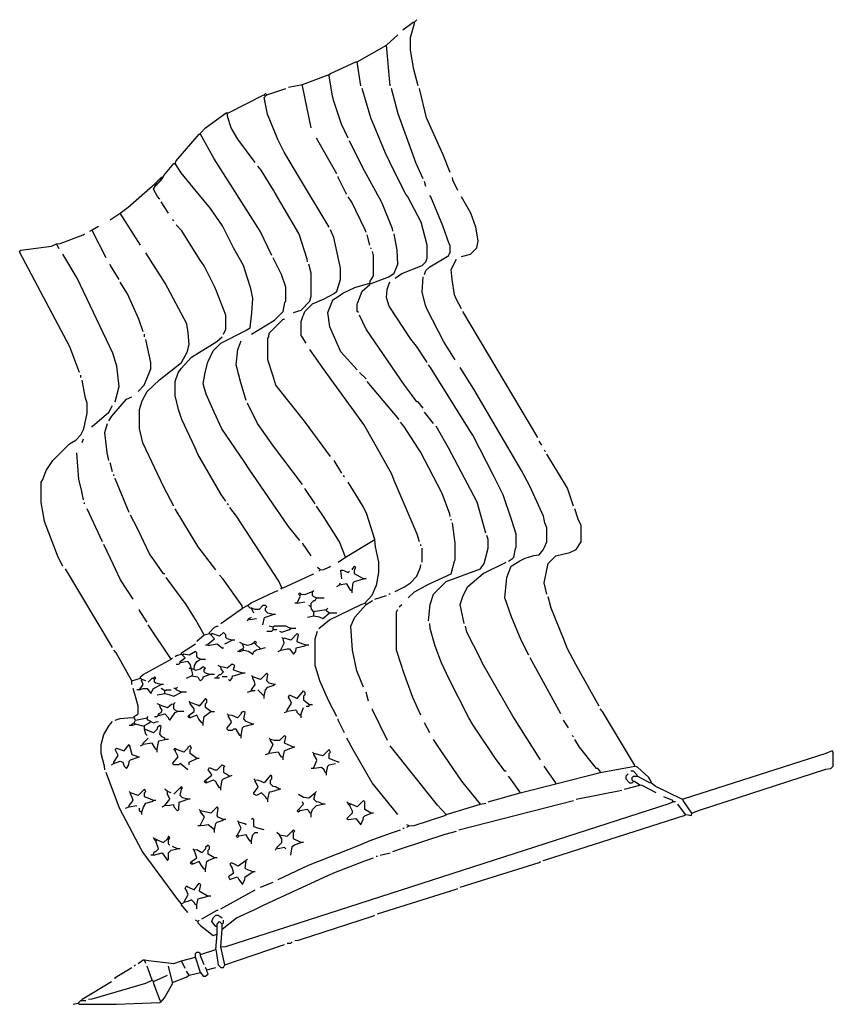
# Model space of a CAD drawing. Extents: x 6 to 645, y 6 to 779.
import ezdxf

# ---------------------------------------------------------------- set-up
doc = ezdxf.new("R2010")
doc.units = 0
doc.layers.get('0').update_dxf_attribs({"linetype": 'CONTINUOUS'})

msp = doc.modelspace()

# ---------------------------------------------------------------- linework, layer by layer
at = {"color": 7, "linetype": 'CONTINUOUS'}
for points in [[(307, 771), (315, 777), (316, 777)], [(319, 727), (315.647059, 739.911765), (313, 755), (313, 765), (316, 776), (316, 777)], [(316, 777), (318, 779)], [(294, 759), (303, 767)], [(271, 746), (294, 759)], [(297, 727), (294, 759)], [(249, 736), (250.1, 736.8), (270, 746), (271, 746)], [(274, 727), (271, 746)], [(228, 728), (249, 736)], [(264, 686), (258.8, 696.9), (252.647059, 714.911765), (251.647059, 718.911765), (249, 735), (249, 736)], [(217, 726), (228, 728)], [(235, 694), (228, 727), (228, 728)], [(169, 706), (170, 706), (197.1, 719.8), (198, 720)], [(200, 720), (199, 721), (198, 720)], [(199, 719), (198, 720)], [(249, 616), (225.769231, 654.846154), (213.8, 674.9), (208.8, 684.9), (200.647059, 704.911765), (200.3, 706.1), (198, 718), (199, 719)], [(199, 719), (200, 720)], [(200, 720), (215, 725)], [(301, 576), (306.1, 579.7), (322, 586), (325, 589), (326, 592), (326, 602), (321.2, 620.1), (310.769231, 639.846154), (309.230769, 642.153846), (300.2, 660.1), (293.2, 674.1), (281.7, 701.9), (275, 725)], [(323, 654), (317.3, 666.1), (303.3, 705.1), (298, 725)], [(344, 659), (338.7, 672.9), (325.384615, 702.076923), (320, 725)], [(148, 689), (148, 690), (152, 694), (168.1, 705.8), (169, 706)], [(191, 667), (177.243902, 685.195122), (172.2, 694.1), (171.8, 694.9), (169.352941, 702.088235), (169, 706)], [(128, 666), (128.8, 668.1), (147, 689), (148, 689)], [(204, 594), (194.8, 612.9), (158.769231, 669.846154), (148, 689)], [(255, 658), (239, 686)], [(299, 613), (298.7, 614.9), (290.7, 634.9), (290.2, 636.1), (275.230769, 663.153846), (265, 684)], [(119, 656), (119.247788, 656.783186), (127, 666), (128, 666)], [(226, 370), (217.24, 381.18), (186.230769, 426.153846), (182.230769, 432.153846), (164.8, 457.9), (158.7, 470.9), (152.352941, 485.088235), (150, 493), (151.615385, 502.076923), (153.8, 510.1), (158, 519), (164, 525), (183.1, 534.8), (183.9, 535.2), (187, 537), (188.430769, 548.946154), (189, 560), (187.569231, 567.946154), (184.7, 576.9), (181.7, 585.9), (173.8, 599.9), (165.2, 617.1), (155.756098, 630.804878), (142.247788, 647.216814), (132.8, 658.9), (128, 666)], [(232, 589), (231.7, 590.9), (225.7, 609.9), (225.2, 611.1), (206.769231, 642.846154), (205.230769, 645.153846), (195.76, 660.82), (193, 664)], [(85, 627), (91.18, 631.76), (108.230032, 646.750799), (112, 650)], [(112, 650), (113, 651)], [(113, 649), (112, 650)], [(113, 651), (114, 652)], [(114, 650), (113, 651)], [(113, 649), (114, 650)], [(114, 652), (115, 653)], [(115, 651), (114, 652)], [(114, 650), (115, 651)], [(115, 653), (116, 654)], [(116, 652), (115, 653)], [(115, 651), (116, 652)], [(116, 654), (117, 655)], [(117, 653), (116, 654)], [(116, 652), (117, 653)], [(117, 655), (119, 656)], [(118, 654), (117, 655)], [(117, 653), (118, 654)], [(118, 654), (119, 656)], [(263, 642), (262.2, 643.1), (256.2, 655.1), (256, 656)], [(325, 648), (324, 652)], [(350, 645), (346.3, 653.1), (346, 655)], [(116, 638), (114.230769, 640.153846), (111, 646), (113, 649)], [(123, 627), (117, 636)], [(278, 612), (277.2, 614.1), (266.769231, 635.846154), (264, 640)], [(324, 579), (325, 582), (328, 585), (343, 594), (343.2, 594.9), (344, 596), (344, 602), (343.2, 603.1), (338.3, 617.1), (328.8, 639.9), (328, 641)], [(353, 593), (360, 595), (365, 600), (366, 605), (365.405405, 610.067568), (364.352941, 616.088235), (360.2, 627.1), (353, 640)], [(77, 622), (85, 627)], [(101, 602), (85, 627)], [(127, 621), (126, 622)], [(35, 603), (37.9, 603.3), (55.9, 610.2), (57, 611)], [(61, 613), (63, 614)], [(63, 614), (68, 617)], [(74, 592), (63.2, 613.1), (63, 614)], [(166, 532), (168, 536), (168, 547), (160.7, 565.9), (159.2, 569.1), (150.76, 585.82), (147.2, 591.1), (133.230769, 613.153846), (129, 618)], [(231, 525), (227.8, 529.9), (227, 531), (227, 542), (228.352941, 545.911765), (228.8, 547.1), (230, 550), (236, 556), (245.1, 559.8), (253, 564), (255, 566), (258, 575), (258, 584), (252.615385, 607.923077), (250, 614)], [(281, 572), (282, 572), (295.1, 576.8), (295.9, 577.2), (300, 580), (303, 587), (302.42, 598.06), (300, 611)], [(53, 502), (45.3, 522.1), (6.2, 596.1), (6, 597), (7, 598), (30.9, 601.3), (35, 603)], [(37, 599), (35, 603)], [(281, 602), (279, 610)], [(127, 397), (119.2, 412.1), (102.7, 446.9), (100, 458), (100, 473), (102.2, 479.9), (106, 487), (115.82, 496.24), (133, 510), (137.594595, 518.067568), (139, 524), (138.42, 533.06), (137.2, 540.1), (120.2, 572.1), (105, 596)], [(281, 572), (281.230769, 573.846154), (284, 578), (284, 594), (283, 597)], [(282, 599), (282, 600)], [(81, 479), (84, 491), (82.384615, 507.076923), (79.2, 517.1), (51.2, 576.1), (40, 595)], [(188, 532), (194.153846, 535.769231), (206, 543), (213, 550), (214.352941, 556.911765), (215, 558), (215, 569), (211.647059, 578.911765), (207.8, 586.9), (205, 592)], [(353, 552), (348.8, 559.9), (347.430769, 563.053846), (345.615385, 574.923077), (345, 583), (349, 591)], [(84, 575), (77.2, 586.1), (77, 587)], [(221, 549), (227, 551), (234, 558), (235, 562), (235, 580), (233, 587)], [(103, 534), (99.7, 543.9), (90.8, 563.9), (85, 573)], [(326, 510), (325.2, 511.1), (317.754098, 522.795082), (313.245902, 528.204918), (296.230769, 554.153846), (294, 561), (294.647059, 567.088235), (296.2, 571.9), (297, 573)], [(348, 512), (339.24, 526.18), (325.8, 551.9), (324.7, 554.9), (322, 565), (323, 577)], [(271, 504), (258.245902, 518.204918), (249.647059, 537.911765), (248, 549), (251.2, 556.9), (252, 559), (256.846154, 562.230769), (259.846154, 564.230769), (269.1, 568.7), (280, 572), (281, 572)], [(272, 549), (271, 550), (271, 556), (271.647059, 557.088235), (275, 566), (281, 571), (281, 572)], [(413, 451), (354, 550)], [(250, 436), (229.76, 463.82), (207.3, 492.1), (204.7, 499.9), (201, 512), (201, 529), (201.647059, 530.088235), (202, 533), (213, 544), (214, 544)], [(323, 474), (319, 479), (318, 479), (313.76, 484.82), (308.24, 492.18), (278.2, 536.1), (273, 547)], [(99, 487), (103.754098, 492.204918), (106.7, 499.1), (107.3, 500.9), (109, 505), (109, 510), (105, 528)], [(104, 530), (104, 532)], [(168, 401), (164.24, 406.18), (145.8, 437.9), (143.8, 442.9), (133.3, 465.1), (130.7, 472.9), (128, 484), (128, 495), (130.441176, 501.735294), (132.76, 505.18), (141, 514), (160.804878, 526.243902), (165, 530)], [(184, 480), (179.647059, 493.911765), (176, 508), (177.430769, 519.946154), (179.2, 524.9), (180, 527)], [(320, 369), (318.3, 375.1), (300.2, 417.1), (298.2, 422.1), (283.769231, 447.846154), (276.230769, 461.153846), (245.24, 504.18), (234, 520)], [(390, 354), (393, 356), (394, 357), (395.3, 363.9), (396, 365), (396, 375), (392.647059, 385.911765), (385.8, 405.9), (378.2, 421.1), (361.769231, 452.846154), (360.230769, 455.153846), (328.769231, 505.846154), (327, 508)], [(406, 280), (399.8, 291.9), (392.352941, 310.088235), (387, 325), (388.647059, 341.088235), (392, 350), (398.9, 354.2), (402.9, 356.2), (409.923077, 358.384615), (414, 359), (417.2, 362.9), (418.2, 364.9), (420, 369), (420, 380), (418.384615, 384.076923), (417.3, 389.1), (406.769231, 412.846154), (400.2, 425.1), (362.769231, 488.846154), (352, 506)], [(40, 350), (36.230769, 357.153846), (25.405405, 385.067568), (24.594595, 389.932432), (23, 400), (23, 416), (24.2, 417.9), (26.8, 425.1), (32, 433), (45, 446), (50, 449), (54, 453), (55.6, 456.2), (56.3, 457.9), (59, 470), (59, 478), (57.647059, 481.911765), (55, 496)], [(54, 498), (54, 500)], [(278, 497), (273, 502)], [(304, 465), (279, 495)], [(76, 464), (78.248276, 467.77931), (90, 481), (94, 483)], [(63, 459), (63, 460), (64.795082, 461.245902), (76, 471), (79, 476)], [(228, 414), (205.24, 444.18), (192.8, 461.9), (185, 478)], [(331, 462), (324, 471)], [(76, 433), (74.615385, 438.923077), (73, 455), (75, 462)], [(344, 389), (343.7, 390.9), (337.8, 406.9), (337.2, 408.1), (320.769231, 439.846154), (319.230769, 442.153846), (307.76, 459.82), (305, 463)], [(372, 376), (365.2, 400.1), (342.769231, 442.846154), (333, 460)], [(55, 447), (56, 450)], [(416, 445), (414, 448)], [(419, 440), (418, 441)], [(56, 402), (54.615385, 409.923077), (52.455172, 418.037931), (51, 439)], [(259, 423), (253, 433)], [(441, 397), (436.3, 411.1), (428.769231, 423.846154), (420, 438)], [(79, 424), (77, 431)], [(80, 421), (80, 422)], [(92, 392), (81.2, 418.1), (81, 419)], [(261, 420), (260, 421)], [(238, 399), (230, 411)], [(285, 371), (278.647059, 390.911765), (275.769231, 396.846154), (264, 416)], [(57, 399), (57, 400)], [(71, 369), (59, 395)], [(160, 347), (146.24, 365.18), (134.2, 385.1), (128, 395)], [(170, 398), (169, 399)], [(212, 333), (209.4, 338.2), (176.230769, 389.153846), (171, 396)], [(262, 357), (257.2, 369.1), (245.24, 388.18), (239, 397)], [(420, 328), (418, 337), (421, 352), (427, 358), (438.1, 360.7), (443, 363), (447, 369), (447, 382), (444.7, 386.9), (442, 395)], [(120, 344), (119, 344), (110.76, 355.82), (108.24, 359.18), (98.2, 380.1), (93, 390)], [(345, 386), (345, 387)], [(311, 325), (316.204918, 329.754098), (325.153846, 334.769231), (325.9, 335.2), (345, 344), (347.42, 353.94), (348, 355), (348, 368), (346, 384)], [(327, 307), (328.42, 319.94), (331, 328), (341, 338), (343.088235, 338.647059), (368, 348), (370.8, 352.1), (374, 364), (374, 371), (373, 374)], [(95, 324), (85.230769, 339.153846), (77.2, 356.1), (72, 367)], [(235, 358), (228, 368)], [(262, 357), (285, 371)], [(277, 321), (282.752941, 327.211765), (285.8, 334.1), (286.2, 334.9), (288, 345), (288, 353), (285.405405, 365.067568), (285, 371)], [(321, 366), (321, 367)], [(322, 353), (322, 364)], [(256, 353), (262, 357)], [(79, 286), (42, 348)], [(242, 347), (240, 349)], [(242, 347), (244.911765, 347.352941), (248.9, 349.2), (250, 350)], [(276, 340), (269, 344), (269, 347), (270, 349), (269, 350), (267, 348), (267, 347)], [(301, 330), (308.1, 333.8), (313, 337), (318, 342), (320.7, 349.1), (321, 351)], [(355, 305), (352, 320), (354.3, 326.9), (358, 334), (369.9, 344.2), (388, 353)], [(151, 296), (144.2, 308.1), (136.76, 319.82), (121, 341)], [(181, 317), (180.8, 318.9), (165.76, 339.82), (163, 343)], [(212, 333), (213, 333), (236.153846, 343.769231), (237, 344)], [(241, 346), (242, 347)], [(259, 340), (258.25, 346.75), (259.9, 346.8), (261.1, 346.2), (264, 345), (265, 346)], [(211, 332), (212, 333)], [(255, 334), (257, 335)], [(257, 335), (258, 337)], [(267, 331), (266, 331), (264.8, 332.9), (263, 336), (257, 335)], [(267, 331), (268, 337), (269, 338), (276, 340)], [(278, 340), (276, 340)], [(185, 319), (187.846154, 321.230769), (206.1, 329.7), (209, 331)], [(224, 321), (226.2, 326.1), (226, 327)], [(226, 327), (225, 328), (226, 329), (227, 328)], [(226, 327), (227, 328)], [(227, 328), (229.911765, 327.647059), (236, 330)], [(235, 318), (235, 321), (237, 323), (238, 323), (239, 325)], [(236, 330), (237, 331)], [(239, 325), (237, 326), (236, 327), (236, 330)], [(239, 325), (245, 325)], [(267, 329), (267, 331)], [(285, 324), (294, 327)], [(297, 328), (296, 328)], [(461, 240), (442.769231, 272.846154), (436.3, 285.1), (433.7, 291.9), (423.352941, 317.088235), (421, 326)], [(164, 305), (181, 317)], [(181, 317), (185, 319)], [(188, 317), (187, 317), (185, 319)], [(205, 312), (201, 313), (199, 315), (199, 317), (200, 318), (199, 319), (197, 319), (194, 316), (191, 316), (188, 317)], [(190, 313), (188, 317)], [(224, 321), (222, 321)], [(224, 321), (230, 322)], [(235, 318), (233, 319)], [(237, 314), (235.230769, 316.153846), (235, 318)], [(241, 301), (249.195122, 307.756098), (274.1, 319.8), (277, 321)], [(247, 316), (248, 317)], [(276, 255), (270.8, 267.9), (267.45082, 284.040984), (266, 303), (269.2, 309.9), (278, 320)], [(278, 320), (277, 321)], [(278, 320), (283, 323)], [(304, 318), (306, 320)], [(106, 306), (100.2, 315.1), (100, 316)], [(186, 309), (188, 310)], [(197, 304), (198.25, 309.75), (199.9, 310.2), (205, 312)], [(207, 312), (205, 312)], [(232, 310), (237, 311)], [(237, 314), (238.076923, 314.615385), (247, 316)], [(237, 311), (237, 314)], [(237, 311), (241.1, 310.2), (244, 309), (249, 313)], [(249, 313), (247, 315), (247, 316)], [(255, 313), (249, 313)], [(321, 233), (314.7, 246.9), (307.352941, 267.088235), (305.7, 272.9), (302, 284), (302, 314), (303, 316)], [(125, 277), (107, 304)], [(155, 297), (155, 298), (159, 302), (161.1, 302.8), (162, 303)], [(185, 307), (186, 309)], [(186, 309), (187, 308), (190.1, 308.7), (192, 309)], [(205, 302), (202, 303)], [(219, 301), (216.1, 302.3), (215, 303), (206, 303), (205, 302)], [(205, 300), (205, 302)], [(388, 189), (387, 189), (382.76, 194.82), (380.24, 198.18), (362.230769, 225.153846), (358.8, 230.9), (343.4, 261.2), (337.4, 274.2), (332.3, 287.1), (331.7, 288.9), (328.384615, 301.076923), (328, 305)], [(415, 198), (393.230769, 232.153846), (369.3, 274.1), (367.769231, 277.846154), (357.3, 298.1), (356, 303)], [(145, 291), (151, 296)], [(151, 296), (155, 297)], [(154, 288), (154, 289), (159, 293), (156, 296)], [(156, 296), (155, 297)], [(173, 292), (169, 293), (168, 294), (168, 296), (166, 298), (163, 295), (157, 297), (156, 296)], [(200, 299), (204, 299), (205, 300)], [(208, 300), (205, 300)], [(210, 299), (211.769231, 298.153846), (217.911765, 300.352941), (219, 301)], [(213, 293), (212, 294)], [(231, 288), (224.25, 290.25), (224, 291), (225, 296), (224, 297), (219, 292), (214, 293.5), (213, 293)], [(223, 301), (219, 301)], [(255, 232), (248.8, 243.9), (241.8, 259.9), (239.7, 266.9), (238, 272), (238, 293), (240, 299)], [(133, 281), (133, 282), (144, 289)], [(154, 288), (152, 288)], [(154, 288), (155, 288), (161, 289), (165.352941, 285.588235), (166, 286)], [(167, 289), (173, 292)], [(175, 292), (173, 292)], [(181, 289), (179, 290)], [(181, 289), (185, 288), (188.1, 288.8), (190, 290)], [(181, 285), (182, 286), (181.2, 288.1), (181, 289)], [(191, 289), (192, 290), (191, 291), (190, 290)], [(191, 289), (190, 290)], [(195, 285), (191, 289)], [(211, 284), (211.243902, 284.804878), (213.8, 289.4), (213, 293)], [(211, 284), (216, 285), (218, 285), (221, 281), (223, 283), (223.25, 285.75), (229.923077, 287.384615), (231, 288)], [(233, 288), (231, 288)], [(94, 260), (81.769231, 281.846154), (80, 284)], [(128, 279), (129.1, 279.8), (133, 281)], [(132, 274), (132, 275), (136, 278), (134, 280)], [(134, 280), (133, 281)], [(148, 277), (146, 278), (145, 279), (145, 282), (144, 283), (139, 280), (135, 281), (134, 280)], [(179, 283), (177, 283)], [(179, 283), (179, 284), (181, 285)], [(179, 283), (182, 284)], [(182, 284), (181, 285)], [(182, 284), (185.689655, 283.275862), (189, 281), (190, 283), (191.9, 284.2), (195, 285)], [(195, 285), (199, 286)], [(209, 283), (211, 284)], [(101, 262), (101, 263), (103, 265), (123.1, 275.8), (125, 277)], [(125, 277), (126, 278)], [(129, 273), (131, 273), (132, 274)], [(141, 269), (140, 273), (138, 275), (132, 274)], [(143, 269), (143.3, 271.9), (145, 275), (148, 277)], [(155, 265), (152, 266), (151, 267), (151, 269), (152, 270), (150, 271), (147.846154, 269.230769), (144, 268), (143, 269)], [(148, 277), (152, 277)], [(161, 262), (161, 263), (163, 265), (164, 265), (166, 267), (164.230769, 269.153846), (164, 271)], [(164, 271), (162, 272)], [(181, 266), (177.088235, 267.352941), (174.25, 268.25), (174, 269), (175, 272), (173, 273), (169, 270), (165.9, 270.8), (164, 271)], [(431, 234), (407, 278)], [(112, 261), (113, 262), (112, 263), (111, 262)], [(137, 262), (141, 264)], [(141, 269), (139, 270)], [(143, 269), (141, 269)], [(141, 264), (142, 265), (141, 269)], [(141, 264), (146, 263), (147, 261), (148, 260), (150, 262), (150, 263), (155, 265)], [(159, 265), (155, 265)], [(169, 263), (165, 263)], [(170, 261), (171, 260), (173, 262), (173.25, 263.75), (174.9, 264.2), (181, 266)], [(183, 266), (181, 266)], [(189, 263), (188, 264)], [(206, 257), (202, 258), (200, 260), (201, 265), (200, 266), (195, 261), (189, 263)], [(189, 262), (189, 263)], [(94, 260), (101, 262)], [(94, 257), (94, 260)], [(100, 253), (103, 257), (101.6, 260.2), (102, 261)], [(100, 253), (103, 254), (106, 254), (109, 250), (111, 254), (117, 257)], [(102, 261), (101, 262)], [(105, 260), (102, 261)], [(107, 259), (110, 262), (111, 262)], [(112, 261), (111, 262)], [(117, 257), (113, 258), (112, 259), (112, 261)], [(119, 257), (117, 257)], [(161, 262), (159, 262)], [(163, 262), (161, 262)], [(188, 252), (188, 253), (191, 257), (190.3, 259.1), (189, 262)], [(198, 248), (199, 253), (201, 255), (204.9, 256.2), (206, 257)], [(207, 257), (206, 257)], [(96, 231), (96, 232), (99, 234), (99, 240), (97.594595, 245.932432), (95, 254)], [(100, 253), (98, 253)], [(114, 249), (120, 250)], [(120, 252), (117, 254)], [(120, 252), (121, 253), (125, 253)], [(120, 250), (120, 252)], [(120, 250), (123.1, 249.2), (127, 248), (133, 251)], [(129, 254), (127, 254)], [(129, 254), (130, 255)], [(133, 251), (129, 253), (129, 254)], [(137, 251), (133, 251)], [(185, 251), (188, 252)], [(191, 252), (188, 252)], [(198, 248), (193, 253)], [(198, 246), (198, 248)], [(216, 236), (216, 237), (219.411765, 242.352941), (217.8, 245.9), (217, 247), (218, 249), (224, 246), (229, 252), (230, 251), (230, 249), (229, 248), (229, 245), (231.846154, 242.769231), (234, 241)], [(280, 244), (278, 251)], [(116, 241), (114, 242)], [(115, 233), (115, 234), (117, 235), (118, 237), (116.230769, 239.153846), (116, 241)], [(116, 241), (118.1, 240.3), (122, 239), (125.18, 241.76), (127, 242)], [(127, 242), (128, 243)], [(130, 236), (128, 237), (127, 238), (127, 242)], [(140, 243), (139, 244)], [(139, 233), (143, 236), (143, 238), (140, 242)], [(156, 236), (152, 239), (152, 242), (153, 243), (153, 245), (152, 246), (147, 240), (145.9, 240.8), (140, 243)], [(140, 242), (140, 243)], [(231, 240), (233, 240), (234, 241)], [(236, 241), (234, 241)], [(106, 231), (107, 232)], [(112, 232), (114, 232), (115, 233)], [(115, 233), (116, 233), (120, 234), (123, 231), (123, 230), (124, 229), (125.2, 230.9), (128, 235), (130, 236)], [(135, 236), (130, 236)], [(140, 231), (139, 231), (138, 232), (139, 233)], [(140, 231), (139, 233)], [(150, 227), (149, 227), (146.8, 229.9), (145, 233), (140, 231)], [(150, 227), (150.7, 230.1), (151, 232), (156, 236)], [(156, 236), (159, 236)], [(170, 233), (169, 234)], [(180, 217), (179, 217), (176, 222), (174, 222), (173, 221), (170, 221), (169, 222), (169, 223), (172.411765, 227.352941), (171.8, 228.9), (170, 232)], [(189, 226), (184, 228), (182, 230), (183, 235), (182, 236), (180, 235), (180, 234), (177, 231), (172.9, 232.7), (170, 233)], [(170, 232), (170, 233)], [(214, 235), (216, 236)], [(227, 233), (226, 233), (224, 235), (224, 236), (223, 237), (216, 236)], [(227, 233), (227, 234), (229, 239)], [(227, 231), (227, 233)], [(295, 213), (283.2, 237.1), (283, 238)], [(489, 193), (488.8, 193.9), (463.769231, 235.846154), (462, 238)], [(73, 190), (72.647059, 192.911765), (70, 203), (70, 210), (72.2, 217.9), (72.8, 219.1), (76.24, 224.82), (79, 228)], [(81, 229), (84.911765, 230.352941), (94.1, 231.2), (96, 231)], [(94, 225), (92, 225)], [(94, 225), (94, 226), (96, 227)], [(94, 225), (97, 226)], [(97, 229), (96, 231)], [(96, 227), (97, 229)], [(97, 226), (96, 227)], [(97, 229), (106, 231)], [(104, 224), (97, 226)], [(104, 224), (104, 225), (106.8, 226.4), (109, 228)], [(120, 214), (120, 215), (118, 216), (116, 218), (117, 224), (116, 225), (114, 223), (114, 222), (111, 219), (104.9, 221.8), (104, 222)], [(109, 228), (107, 229), (106, 230), (106, 231)], [(109, 228), (111, 227), (113.1, 227.7), (115, 228)], [(150, 225), (150, 227)], [(180, 217), (181, 223), (182, 224), (189, 226)], [(190, 226), (189, 226)], [(261, 219), (256.2, 229.1), (256, 230)], [(328, 219), (324, 227)], [(437, 223), (433, 229)], [(104, 222), (104, 224)], [(106, 217), (105.2, 218.1), (104, 222)], [(180, 215), (180, 217)], [(221, 208), (214, 211), (215, 216), (214, 217), (210, 213), (206, 213), (203, 214)], [(441, 216), (440, 217)], [(80, 195), (80, 196), (83.411765, 201.352941), (81, 206), (82, 207), (88, 205), (92, 210), (94, 202), (97.9, 200.8), (99, 200)], [(101, 209), (103, 210)], [(103, 210), (103, 211), (107, 215)], [(114, 206), (113, 206), (111.8, 207.9), (110, 211), (103, 210)], [(114, 206), (114.2, 207.9), (115.25, 212.75), (120, 214)], [(123, 214), (120, 214)], [(145, 199), (140, 203), (140, 206), (141, 207), (140, 209), (138, 208), (138, 207), (135, 204), (129.9, 205.8), (129, 206)], [(203, 214), (202, 215)], [(202, 203), (202, 204), (205.2, 210.1), (203, 213)], [(203, 213), (203, 214)], [(303, 155), (282.76, 179.82), (267.8, 205.9), (263, 215)], [(341, 155), (334.247788, 162.216814), (297, 209)], [(368, 163), (353.247059, 181.211765), (336.230769, 206.153846), (331, 214)], [(462, 188), (462, 189), (460, 191), (459, 191), (445.769231, 207.846154), (442, 214)], [(114, 204), (114, 206)], [(138, 190), (132, 195), (131, 194), (127, 194), (126, 195), (130.423077, 200.384615), (129.769231, 201.846154), (128, 205)], [(128, 205), (127, 206), (128, 207), (129, 206)], [(128, 205), (129, 206)], [(199, 202), (202, 203)], [(213, 200), (212, 200), (210, 202), (210, 203), (209, 204), (202, 203)], [(213, 200), (214, 205), (216.9, 206.3), (221, 208)], [(222, 208), (221, 208)], [(237, 203), (236, 204)], [(257, 196), (256.1, 196.2), (249, 199), (249, 203), (250, 204), (249, 206), (244, 201), (237, 203)], [(237, 202), (237, 203)], [(237, 191), (237, 192), (239.4, 197.3), (238.8, 198.9), (237, 202)], [(534, 156), (539.9, 158.3), (639.076923, 190.615385), (643, 191), (645, 193), (645, 204), (644, 205), (639.1, 202.8), (527, 167)], [(78, 194), (80, 195)], [(80, 195), (85, 197), (87, 196), (88, 193), (90, 191), (91.647059, 194.088235), (92, 197), (93, 198), (99, 200)], [(100, 200), (99, 200)], [(139, 194), (139, 196), (145, 199)], [(147, 199), (145, 199)], [(152, 182), (157, 186), (155.769231, 187.846154), (154, 190), (155, 192), (159, 190), (161, 190), (165, 194), (167, 193), (166, 192), (166, 188), (168.8, 186.6), (171, 185)], [(213, 198), (213, 200)], [(247, 188), (248, 193), (249, 194), (254, 195)], [(133, 85), (130.24, 88.18), (102.24, 126.18), (84.3, 160.1), (74, 188)], [(171, 185), (173, 186)], [(210, 175), (206.9, 176.7), (205, 177), (203, 179), (203, 182), (204, 183), (204, 185), (203, 186), (198, 180), (193.9, 181.7), (191, 182)], [(237, 191), (235, 191)], [(247, 188), (246, 188), (245, 190), (243, 192), (237, 191)], [(247, 186), (247, 188)], [(427, 179), (427, 180), (418, 193)], [(427, 179), (462, 188)], [(462, 188), (489, 193)], [(484, 187), (482, 185), (482, 183), (485, 180), (487, 180), (488, 181)], [(491, 186), (488, 189), (486, 189)], [(502, 181), (500, 184), (491.1, 192.2), (489, 193)], [(491, 185), (491, 186)], [(153, 180), (152, 180), (151, 181), (152, 182)], [(153, 180), (152, 182)], [(164, 176), (163, 176), (160.2, 180.1), (160, 181), (158, 182), (153, 180)], [(164, 176), (165, 182), (166, 183), (171, 185)], [(191, 182), (190, 183)], [(201, 167), (200, 167), (199, 169), (196, 172), (192, 170), (190, 171), (190, 172), (193.411765, 176.352941), (191.8, 179.9), (191, 181)], [(191, 181), (191, 182)], [(399, 172), (398.8, 172.9), (391.769231, 182.846154), (390, 185)], [(399, 172), (427, 179)], [(481, 175), (493, 178)], [(488, 181), (487, 182), (487, 184), (488, 185), (491, 185)], [(493, 178), (488.9, 180.8), (488, 181)], [(502, 180), (501, 180), (491, 185)], [(506, 172), (494.9, 177.7), (493, 178)], [(502, 180), (502, 181)], [(527, 167), (526, 167), (505.18, 177.24), (502, 180)], [(93, 172), (92, 173)], [(92, 161), (92, 162), (95, 166), (94.2, 169.1), (93, 171)], [(111, 166), (108.1, 167.3), (104, 169), (104, 172), (105, 173), (104, 175), (99, 170), (93, 172)], [(93, 171), (93, 172)], [(122, 173), (120, 175)], [(120, 162), (124, 167), (122.2, 171.1), (122, 173)], [(125, 172), (122, 173)], [(127, 171), (132, 176)], [(133, 175), (134, 176), (133, 177), (132, 176)], [(133, 175), (132, 176)], [(138, 167), (134, 168), (132, 170), (133, 175)], [(164, 174), (164, 176)], [(201, 167), (202.25, 172.75), (203.9, 173.2), (210, 175)], [(211, 175), (210, 175)], [(225, 171), (228.9, 168.7), (233, 168), (238, 172)], [(244, 163), (240.9, 164.7), (239, 165), (237, 167), (238, 171), (238, 172)], [(238, 172), (239, 173)], [(374, 165), (399, 172)], [(443, 167), (479, 174)], [(102, 157), (103.2, 160.9), (105, 164), (109.9, 165.2), (111, 166)], [(113, 166), (111, 166)], [(120, 162), (123.911765, 162.352941), (126.75, 162.75), (127, 161), (130, 158), (131, 159), (131.25, 164.75), (132.9, 165.2), (138, 167)], [(140, 167), (138, 167)], [(164, 51), (167.911765, 51.352941), (516.1, 163.7), (519, 165)], [(201, 165), (201, 167)], [(225, 159), (229, 163), (228, 165)], [(235, 156), (236, 159), (239, 162), (244, 163)], [(246, 163), (244, 163)], [(264, 164), (263, 165)], [(264, 163), (264, 164)], [(266, 163), (264, 164)], [(265, 162), (264, 163)], [(265, 162), (266, 163)], [(282, 156), (277, 159), (277, 165), (276, 166), (271, 161), (266.9, 162.8), (266, 163)], [(341, 155), (368, 163)], [(351, 143), (441, 166)], [(368, 163), (372, 164)], [(519, 165), (519, 166), (512, 169)], [(521, 165), (519, 165)], [(529, 155), (523, 163)], [(534, 156), (527.2, 166.1), (527, 167)], [(89, 160), (92, 161)], [(92, 161), (98, 162)], [(102, 157), (101, 157), (100, 158), (100, 160)], [(102, 155), (102, 157)], [(118, 161), (120, 162)], [(148, 158), (147, 159)], [(166, 151), (162, 153), (161, 154), (162, 160), (161, 161), (156, 156), (148, 158)], [(148, 157), (148, 158)], [(148, 146), (148, 147), (151.2, 153.1), (148, 157)], [(225, 159), (224, 158), (225, 157), (226, 158)], [(226, 158), (225, 159)], [(235, 156), (234, 156), (233, 158), (232, 159), (226, 158)], [(235, 153), (235, 156)], [(265, 162), (267, 158), (267, 156), (263, 152), (264, 151), (268.1, 151.7), (270, 152), (274, 147), (275.7, 151.1), (276, 153), (277, 154), (282, 156)], [(284, 156), (282, 156)], [(312, 146), (315.923077, 146.384615), (339.9, 154.2), (341, 155)], [(417, 119), (418.9, 119.3), (527.9, 154.3), (529, 155)], [(529, 155), (530.9, 154.8), (533.75, 154.25), (534, 156)], [(159, 143), (154, 147), (150.9, 146.3), (148, 146)], [(159, 143), (160, 148), (161, 149), (164.9, 150.2), (166, 151)], [(168, 151), (166, 151)], [(178, 149), (177, 150)], [(177, 139), (178.24, 140.82), (179.846154, 144.230769), (178, 148)], [(178, 148), (178, 149)], [(184, 147), (182.9, 147.7), (178, 149)], [(198, 143), (193.1, 144.3), (190.25, 145.25), (190, 146), (190, 151), (189, 152), (188, 151)], [(312, 146), (310, 147)], [(148, 146), (146, 146)], [(159, 141), (159, 143)], [(188, 134), (188, 135), (189, 139), (191, 141), (193, 141)], [(210, 139), (208, 141)], [(209, 104), (232.9, 115.2), (272.1, 130.7), (281.2, 134.6), (298.1, 140.7), (305, 143)], [(210, 139), (216, 138), (220, 142)], [(221, 141), (222, 142), (221, 143), (220, 142)], [(221, 141), (220, 142)], [(227, 133), (221, 136), (221, 141)], [(299, 126), (305.9, 128.3), (340.088235, 139.647059), (349, 142)], [(308, 144), (307, 144)], [(310, 145), (312, 146)], [(112, 136), (111, 137)], [(111, 123), (111, 124), (112, 126), (113, 126), (115, 128), (113, 134)], [(112, 135), (112, 136)], [(114, 135), (112, 136)], [(113, 134), (112, 135)], [(113, 134), (114, 135)], [(114, 135), (119, 133), (122, 136)], [(123, 135), (124, 137), (123, 138), (122, 136)], [(123, 135), (122, 136)], [(124, 131), (123, 132), (123, 135)], [(177, 139), (176, 138), (177, 137), (178, 138)], [(178, 138), (177, 139)], [(188, 134), (187, 134), (185.8, 135.9), (184, 139), (178, 138)], [(188, 132), (188, 134)], [(208, 129), (212, 133), (212, 136), (210, 139)], [(219, 123), (220, 130), (221.9, 131.2), (227, 133)], [(229, 133), (227, 133)], [(111, 123), (118, 125), (122, 119), (123, 120), (123, 125), (125, 127), (130, 128)], [(130, 128), (126, 130)], [(132, 128), (130, 128)], [(141, 118), (145, 121), (144.2, 124.1), (143, 127)], [(143, 127), (142, 128)], [(159, 121), (154, 124), (154, 127), (155, 128), (155, 130), (154, 131), (152, 129), (152, 128), (149, 125), (145.1, 127.2), (143, 127)], [(207, 127), (208, 129)], [(215, 128), (214, 129), (209, 128), (208, 129)], [(289, 123), (297, 125)], [(111, 123), (109, 123)], [(142, 116), (141, 116), (140, 117), (141, 118)], [(142, 116), (141, 118)], [(152, 112), (151, 112), (148.8, 114.9), (147, 118), (142, 116)], [(152, 112), (153, 118), (154, 119), (159, 121)], [(161, 121), (159, 121)], [(165, 65), (176.18, 73.76), (191.1, 80.8), (197.9, 84.2), (247.9, 107.2), (254.1, 109.8), (277.1, 118.7), (284, 121)], [(184, 119), (177.615385, 114.576923), (174.1, 116.2), (172, 117), (171, 116), (172.8, 112.9), (174, 109), (170, 106), (171, 104), (173.1, 104.7), (177, 106), (178.2, 104.1), (181, 100), (182.7, 104.1), (183, 106), (189, 110)], [(189, 110), (184, 112), (183, 113), (184, 119)], [(184, 119), (185, 120)], [(287, 122), (286, 122)], [(352, 98), (413.911765, 117.352941), (415, 118)], [(152, 110), (152, 112)], [(191, 110), (189, 110)], [(135, 86), (138.4, 92.3), (136.8, 95.9), (136, 97), (137, 99), (138.1, 98.2), (143, 96), (147, 101), (148, 100), (147, 95), (154, 91)], [(195, 98), (205, 102)], [(164, 81), (191, 96)], [(287, 77), (348.911765, 96.352941), (350, 97)], [(133, 85), (135, 86)], [(145, 84), (144, 84), (143, 86), (141, 88), (138.1, 86.7), (135, 86)], [(145, 84), (146.25, 88.75), (147.9, 89.2), (154, 91)], [(156, 91), (154, 91)], [(138, 78), (133.2, 84.1), (133, 85)], [(145, 81), (145, 84)], [(149, 73), (161.1, 79.8), (162, 80)], [(146, 71), (144, 72)], [(146, 71), (147, 72)], [(146, 71), (146, 70), (148, 68), (158, 60), (161, 61)], [(161, 67), (160, 67), (157.8, 69.9), (157, 71), (158, 74), (160, 76), (162, 76), (165, 74)], [(161, 67), (161, 68), (161, 69), (163, 71), (165, 69)], [(165, 69), (166, 70), (166, 72)], [(222, 56), (224.911765, 56.352941), (283.911765, 75.352941), (285, 76)], [(161, 61), (161, 67)], [(164, 51), (165, 65)], [(165, 65), (165, 69)], [(160, 49), (161, 61)], [(216, 54), (219, 54), (220, 55)], [(144, 43), (144, 46), (145, 47), (147, 47), (148, 45)], [(148, 45), (160, 49)], [(160, 49), (160.647059, 45.911765), (162, 37), (164, 35), (166, 35), (167, 37)], [(167, 37), (164, 51)], [(167, 37), (214, 53)], [(99, 38), (103.1, 40.8), (104, 41)], [(105, 38), (104, 41)], [(104, 41), (107.053846, 40.430769), (127, 38), (133, 40)], [(133, 40), (144, 43)], [(136, 34), (133, 40)], [(148, 31), (144, 43)], [(148, 44), (148, 45)], [(151, 37), (148, 44)], [(81, 26), (81, 27), (94, 35)], [(96, 36), (97, 37)], [(110, 25), (106, 36)], [(126, 23), (123, 36)], [(139, 29), (137, 32)], [(139, 29), (148, 31)], [(148, 31), (150, 28), (152, 28), (154, 30), (153, 32)], [(153, 33), (152, 35)], [(153, 33), (160, 35)], [(153, 32), (153, 33)], [(55, 9), (55, 10), (78, 24)], [(60, 10), (62.911765, 10.352941), (105.088235, 22.647059), (110, 25)], [(111, 24), (110, 25)], [(111, 24), (122, 29)], [(117, 8), (116.2, 9.1), (111.3, 22.1), (111, 24)], [(126, 23), (136.8, 27.4), (139, 29)], [(117, 8), (119.76, 11.18), (126, 22), (126, 23)], [(52, 7), (54, 9), (55, 9)], [(52, 7), (53, 6), (82, 6), (115.985739, 7.484875), (117, 8)], [(55, 9), (58, 9)], [(48, 6), (52, 7)]]:
    msp.add_lwpolyline(points, dxfattribs=at)

doc.saveas('drawing.dxf')
